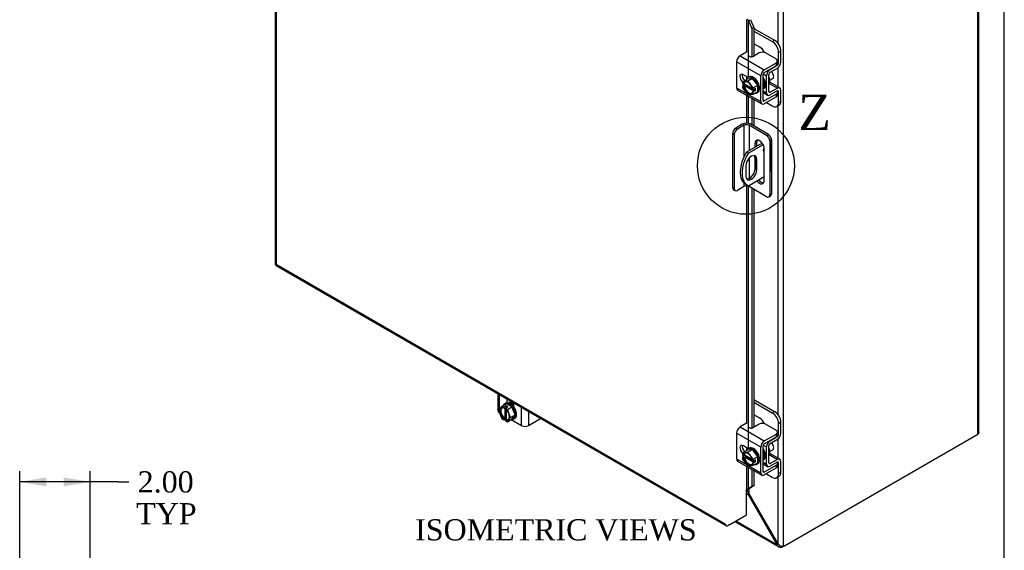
# Model space of a CAD drawing. Header units: inches. Extents: x 0 to 120, y -1 to 80.
# Tile 63 of 64: x 92 to 120, y 51 to 66. Entities that reach past the tile are written whole.
import ezdxf
from ezdxf.enums import TextEntityAlignment as Align
from ezdxf.lldxf.tags import DXFTag

# ---------------------------------------------------------------- set-up
doc = ezdxf.new("R2010")
doc.units = ezdxf.units.IN
doc.header["$MEASUREMENT"] = 0
for name, color, linetype in [('COM51496-1', 7, 'Continuous'), ('COM51496-2', 7, 'Continuous'), ('COM51497', 7, 'Continuous'), ('COM51498', 7, 'Continuous'), ('COM55380', 7, 'Continuous'), ('COM55430', 7, 'Continuous'), ('Default', 7, 'Continuous'), ('SCC19011', 7, 'Continuous'), ('SPR20280', 7, 'Continuous'), ('WAF25367', 7, 'Continuous')]:
    doc.layers.add(name, color=color, linetype=linetype)
doc.styles.add('SEACAD_Times_New_Roman', font='times.ttf')
tags = doc.linetypes.add('CENTER2', pattern=[1.125, 0.75, -0.125, 0.125, -0.125]).pattern_tags.tags
tags[10:11] = [DXFTag(74, 4), DXFTag(75, 0), DXFTag(340, '0'), DXFTag(46, 0.0), DXFTag(50, 0.0), DXFTag(44, 0.0), DXFTag(45, 0.0)]
tags[8:9] = [DXFTag(74, 4), DXFTag(75, 0), DXFTag(340, '0'), DXFTag(46, 0.0), DXFTag(50, 0.0), DXFTag(44, 0.0), DXFTag(45, 0.0)]
tags[6:7] = [DXFTag(74, 4), DXFTag(75, 0), DXFTag(340, '0'), DXFTag(46, 0.0), DXFTag(50, 0.0), DXFTag(44, 0.0), DXFTag(45, 0.0)]
tags[4:5] = [DXFTag(74, 4), DXFTag(75, 0), DXFTag(340, '0'), DXFTag(46, 0.0), DXFTag(50, 0.0), DXFTag(44, 0.0), DXFTag(45, 0.0)]
doc.dimstyles.new('HAMMOND_(STH_-_120x80)', dxfattribs={"dimtxt": 0.6, "dimasz": 0.75, "dimexe": 0.3, "dimexo": 0.3, "dimgap": 0.15, "dimtad": 0, "dimtih": 1, "dimtoh": 1, "dimzin": 0, "dimdsep": 46, "dimtxsty": 'SEACAD_Times_New_Roman', "dimblk1": '_SE_FILLED', "dimblk2": '_SE_FILLED', "dimsah": 1, "dimcen": 0.3, "dimadec": 0, "dimazin": 0, "dimtfac": 0.8, "dimtofl": 0, "dimtmove": 1, "dimatfit": 3, "dimfxl": 1, "dimtolj": 1, "dimtzin": 0, "dimarcsym": 0})

# ---------------------------------------------------------------- blocks, each defined once
blk = doc.blocks.new('SE')
at = {"layer": 'COM51496-1', "color": 7, "linetype": 'Continuous'}
for p, q in [((112.885, 62.93), (112.439, 62.673)), ((112.912, 62.887), (112.49, 62.644)), ((113.15, 62.132), (113.15, 63.05)), ((112.49, 62.644), (112.439, 62.673)), ((112.421, 62.292), (112.421, 61.996)), ((112.731, 62.471), (112.68, 62.5)), ((112.68, 62.5), (112.68, 62.204)), ((112.731, 62.175), (112.731, 62.471)), ((112.49, 61.725), (112.943, 61.986)), ((112.731, 62.175), (112.68, 62.204)), ((112.415, 61.767), (112.466, 61.737))]:
    blk.add_line(p, q, dxfattribs=at)
for centre, major_axis, start_param, end_param in [((113.042, 63.05), (-0.108, 0), 2.894185, 3.640127), ((112.951, 62.757), (0.0312, 0.0541), 1.030053, 3.733373), ((112.9, 62.786), (0.0312, 0.0541), 4.093609, 5.131907), ((112.79, 62.416), (0.375, 0.65), 1.508132, 3.141593), ((112.841, 62.387), (0.375, 0.65), 1.508132, 3.204257), ((112.576, 62.382), (-0.109, -0.189), 2.356194, 5.497787), ((112.525, 62.411), (-0.109, -0.189), 2.356194, 2.906699), ((112.576, 62.086), (0.109, 0.189), 2.356194, 5.497787), ((112.525, 62.115), (0.109, 0.189), 3.376486, 5.497787), ((113.042, 62.132), (-0.108, 0), 2.904836, 3.141593)]:
    blk.add_ellipse(centre, major_axis=major_axis, ratio=0.57735, start_param=start_param, end_param=end_param, dxfattribs=at)
at = {"layer": 'COM51496-2', "color": 7, "linetype": 'Continuous'}
for p, q in [((112.316, 63.466), (112.131, 63.359)), ((112.131, 63.359), (112.18, 63.33)), ((112.366, 63.437), (112.18, 63.33)), ((112.366, 63.437), (112.366, 62.538)), ((112.514, 63.437), (112.514, 62.716)), ((113.009, 63.151), (112.514, 63.437)), ((113.058, 63.18), (112.563, 63.466)), ((112.042, 63.206), (112.042, 61.675)), ((112.092, 63.177), (112.042, 63.206)), ((112.092, 63.177), (112.092, 61.646)), ((113.009, 63.151), (113.058, 63.18)), ((112.678, 62.924), (112.727, 62.953)), ((112.678, 62.924), (112.678, 62.811)), ((112.727, 62.839), (112.727, 62.953)), ((113.147, 63.027), (113.097, 62.998)), ((113.097, 62.998), (113.097, 61.467)), ((113.147, 63.027), (113.147, 61.496)), ((112.514, 62.51), (112.514, 61.931)), ((112.678, 62.528), (112.678, 62.175)), ((112.943, 61.873), (112.943, 62.771)), ((112.042, 61.675), (112.092, 61.646)), ((112.366, 61.702), (112.18, 61.595)), ((112.366, 61.804), (112.366, 61.702)), ((112.514, 61.739), (112.514, 61.702)), ((113.009, 61.416), (112.514, 61.702)), ((112.068, 61.617), (112.118, 61.589)), ((113.071, 61.41), (113.121, 61.439)), ((113.097, 61.467), (113.147, 61.496))]:
    blk.add_line(p, q, dxfattribs=at)
for centre, major_axis, start_param, end_param in [((112.131, 63.257), (-0.063, -0.108), 3.926991, 5.497787), ((112.44, 63.394), (-0.175, 0), 3.926991, 5.497787), ((112.44, 63.394), (-0.105, 0), 3.926991, 5.497787), ((112.18, 63.228), (0.063, 0.108), 0.785398, 2.356194), ((113.009, 63.049), (0.063, -0.108), 0.785398, 2.356194), ((113.058, 63.078), (-0.062, 0.108), 3.926991, 5.497787), ((112.81, 62.848), (0.094, -0.162), 0.785398, 3.926991), ((112.86, 62.876), (0.094, -0.162), 3.408746, 3.926991), ((112.131, 61.726), (0.063, 0.108), 2.356194, 3.141593), ((112.44, 61.659), (0.105, 0), 0.785398, 2.356194), ((112.81, 61.949), (-0.094, 0.162), 1.754737, 3.926991), ((112.86, 61.978), (-0.094, 0.162), 1.754737, 2.87444), ((112.18, 61.697), (0.062, 0.108), 2.356194, 3.926991), ((113.009, 61.518), (-0.062, 0.108), 2.356194, 3.926991), ((113.058, 61.547), (-0.063, 0.108), 3.141593, 3.926991)]:
    blk.add_ellipse(centre, major_axis=major_axis, ratio=0.57735, start_param=start_param, end_param=end_param, dxfattribs=at)
at = {"layer": 'COM51497', "color": 7, "linetype": 'Continuous'}
for p, q in [((112.437, 65.51), (112.257, 65.406)), ((112.257, 65.406), (112.943, 65.01)), ((112.799, 65.487), (112.615, 65.381)), ((113.284, 65.309), (112.975, 65.487)), ((112.841, 64.835), (112.156, 65.231)), ((112.156, 65.231), (112.156, 64.503)), ((112.943, 65.01), (113.284, 65.207)), ((112.943, 64.932), (113.284, 65.129)), ((113.284, 65.129), (113.284, 65.207)), ((113.32, 65.18), (113.32, 65.258)), ((112.486, 64.79), (112.35, 64.869)), ((112.841, 64.107), (112.841, 64.835)), ((112.909, 64.146), (112.909, 64.874)), ((112.156, 64.503), (112.453, 64.331)), ((112.185, 64.437), (112.871, 64.041)), ((112.502, 64.303), (112.841, 64.107)), ((113.284, 64.323), (112.943, 64.126)), ((113.284, 64.245), (112.943, 64.048)), ((113.284, 64.245), (113.284, 64.323)), ((113.32, 64.296), (113.32, 64.374)), ((112.943, 64.126), (112.909, 64.146)), ((105.386, 55.841), (105.386, 55.356)), ((105.428, 55.816), (105.428, 55.377)), ((105.643, 55.692), (105.643, 55.578)), ((105.711, 55.653), (105.711, 55.63)), ((105.711, 55.593), (105.711, 55.571)), ((105.842, 55.463), (105.842, 55.577)), ((105.428, 55.321), (105.428, 55.298)), ((105.428, 55.298), (105.44, 55.291)), ((106.058, 54.934), (106.058, 55.452)), ((106.26, 55.336), (106.26, 54.934)), ((105.767, 55.102), (106.058, 54.934)), ((106.26, 54.934), (106.601, 55.131)), ((112.437, 54.997), (112.257, 54.893)), ((112.799, 54.974), (112.615, 54.868)), ((113.284, 54.796), (112.975, 54.974)), ((112.841, 54.322), (112.156, 54.718)), ((112.156, 54.718), (112.156, 53.99)), ((112.257, 54.893), (112.943, 54.497)), ((112.943, 54.497), (113.284, 54.694)), ((113.284, 54.616), (113.284, 54.694)), ((113.32, 54.667), (113.32, 54.745)), ((112.943, 54.419), (113.284, 54.616)), ((112.486, 54.277), (112.35, 54.356)), ((112.841, 53.594), (112.841, 54.322)), ((112.909, 53.632), (112.909, 54.36)), ((112.156, 53.99), (112.453, 53.818)), ((112.185, 53.924), (112.871, 53.528)), ((113.32, 53.783), (113.32, 53.861)), ((112.502, 53.79), (112.841, 53.594)), ((112.943, 53.613), (112.909, 53.632)), ((113.284, 53.81), (112.943, 53.613)), ((113.284, 53.732), (112.943, 53.535)), ((113.284, 53.732), (113.284, 53.81))]:
    blk.add_line(p, q, dxfattribs=at)
for centre, major_axis, start_param, end_param in [((112.257, 65.289), (-0.072, -0.124), 3.926991, 5.497787), ((112.573, 65.406), (0.06, 0), 2.929457, 5.497787), ((112.887, 65.436), (0.125, 0), 0.785398, 2.356194), ((113.195, 65.258), (-0.125, 0), 2.356194, 3.926991), ((113.195, 65.18), (-0.125, 0), 2.356194, 3.141593), ((112.35, 64.755), (0.07, -0.122), 2.356194, 5.249698), ((112.417, 64.794), (0.07, -0.122), 3.6401, 5.141192), ((112.943, 64.893), (0.072, 0.124), 0.785398, 2.356194), ((112.943, 64.893), (0.024, 0.0416), 0.785398, 2.356194), ((112.257, 64.561), (0.072, 0.124), 2.356194, 3.141593), ((113.195, 64.374), (-0.125, 0), 2.356194, 3.625446), ((113.195, 64.296), (-0.125, 0), 2.356194, 3.141593), ((112.943, 64.165), (0.072, 0.124), 2.356194, 3.926991), ((112.943, 64.165), (0.024, 0.0416), 2.356194, 3.926991), ((105.529, 55.356), (0.143, 0), 3.141593, 3.926991), ((106.601, 55.233), (-0.062, -0.108), 0.785398, 0.860751), ((112.887, 54.923), (0.125, 0), 0.785398, 2.356194), ((106.159, 54.992), (0.143, 0), 3.926991, 5.497787), ((112.257, 54.776), (-0.071, -0.124), 3.926991, 5.497787), ((112.573, 54.892), (0.06, 0), 2.929457, 5.497787), ((113.195, 54.745), (-0.125, 0), 2.356194, 3.926991), ((112.943, 54.38), (0.072, 0.124), 0.785398, 2.356194), ((112.943, 54.38), (0.024, 0.0416), 0.785398, 2.356194), ((113.195, 54.667), (-0.125, 0), 2.356194, 3.141593), ((112.35, 54.242), (0.07, -0.122), 2.356194, 5.249698), ((112.417, 54.28), (0.07, -0.122), 3.6401, 5.141192), ((112.257, 54.048), (0.071, 0.124), 2.356194, 3.141593), ((113.195, 53.861), (-0.125, 0), 2.356194, 3.625446), ((112.943, 53.652), (0.071, 0.124), 2.356194, 3.926991), ((112.943, 53.652), (0.024, 0.0416), 2.356194, 3.926991), ((113.195, 53.783), (-0.125, 0), 2.356194, 3.141593)]:
    blk.add_ellipse(centre, major_axis=major_axis, ratio=0.57735, start_param=start_param, end_param=end_param, dxfattribs=at)
at = {"layer": 'COM51498', "color": 7, "linetype": 'Continuous'}
for p, q in [((112.649, 66.183), (113.235, 65.845)), ((112.649, 66.105), (113.168, 65.806)), ((112.814, 65.653), (112.649, 65.749)), ((113.168, 65.806), (113.235, 65.845)), ((113.412, 65.538), (113.345, 65.5)), ((113.345, 65.196), (113.345, 65.5)), ((113.412, 65.234), (113.412, 65.538)), ((113.096, 65.021), (113.107, 65.015)), ((113.107, 65.015), (113.311, 65.137)), ((113.108, 64.938), (113.312, 65.06)), ((113.302, 65.143), (113.311, 65.137)), ((113.32, 65.21), (113.345, 65.196)), ((112.913, 64.895), (113.007, 64.841)), ((113.007, 64.356), (113.007, 64.841)), ((113.074, 64.395), (113.074, 64.88)), ((113.079, 64.623), (113.312, 64.489)), ((113.382, 64.495), (113.098, 64.659)), ((113.312, 64.489), (113.108, 64.375)), ((112.909, 64.413), (113.007, 64.356)), ((112.909, 64.364), (113.037, 64.29)), ((113.074, 64.394), (113.108, 64.375)), ((113.311, 64.411), (113.107, 64.297)), ((113.311, 64.41), (113.345, 64.391)), ((113.345, 64.087), (113.345, 64.391)), ((113.412, 64.125), (113.412, 64.429)), ((113, 64.082), (113.168, 63.985)), ((113.293, 63.972), (113.36, 64.011)), ((113.345, 64.087), (113.412, 64.125)), ((105.726, 55.644), (105.726, 55.635)), ((112.649, 55.67), (113.235, 55.331)), ((112.649, 55.592), (113.168, 55.293)), ((113.168, 55.293), (113.235, 55.331)), ((112.814, 55.14), (112.649, 55.235)), ((113.412, 55.025), (113.345, 54.986)), ((113.345, 54.682), (113.345, 54.986)), ((113.412, 54.721), (113.412, 55.025)), ((113.32, 54.696), (113.345, 54.682)), ((113.096, 54.508), (113.107, 54.502)), ((113.107, 54.502), (113.311, 54.624)), ((113.108, 54.425), (113.312, 54.547)), ((113.302, 54.629), (113.311, 54.624)), ((112.913, 54.382), (113.007, 54.328)), ((113.007, 53.843), (113.007, 54.328)), ((113.074, 53.881), (113.074, 54.366)), ((113.382, 53.982), (113.098, 54.146)), ((112.909, 53.9), (113.007, 53.843)), ((113.074, 53.881), (113.108, 53.862)), ((113.079, 54.11), (113.312, 53.976)), ((113.311, 53.897), (113.107, 53.783)), ((113.312, 53.976), (113.108, 53.862)), ((113.311, 53.897), (113.345, 53.877)), ((113.345, 53.573), (113.345, 53.877)), ((113.412, 53.612), (113.412, 53.916)), ((112.909, 53.851), (113.037, 53.777)), ((113.345, 53.573), (113.412, 53.612)), ((113, 53.568), (113.168, 53.471)), ((113.293, 53.459), (113.36, 53.498))]:
    blk.add_line(p, q, dxfattribs=at)
for centre, major_axis, start_param, end_param in [((112.814, 65.449), (0.125, -0.217), 1.463912, 2.356194), ((113.168, 65.602), (0.125, -0.217), 0.785398, 2.356194), ((113.235, 65.64), (-0.125, 0.217), 3.926991, 5.497787), ((113.311, 65.176), (-0.024, -0.0416), 0.802851, 2.356194), ((113.311, 65.176), (-0.072, -0.124), 0.802851, 2.356194), ((113.108, 64.899), (-0.071, -0.124), 3.944444, 5.497787), ((113.108, 64.899), (-0.024, -0.0416), 3.944444, 5.497787), ((112.965, 64.778), (0.097, -0.169), 0.133398, 1.437398), ((113.311, 64.371), (-0.072, -0.124), 2.356194, 3.909538), ((113.108, 64.414), (0.072, 0.124), 2.356194, 3.909538), ((113.108, 64.414), (0.024, 0.0416), 2.356194, 3.909538), ((113.311, 64.371), (-0.024, -0.0416), 2.356194, 3.909538), ((113.168, 64.189), (-0.125, 0.217), 2.356194, 3.926991), ((113.235, 64.227), (-0.125, 0.217), 3.141593, 3.926991), ((113.168, 55.088), (0.125, -0.217), 0.785398, 2.356194), ((113.235, 55.127), (-0.125, 0.217), 3.926991, 5.497787), ((112.814, 54.936), (0.125, -0.217), 1.463912, 2.356194), ((113.311, 54.663), (-0.072, -0.124), 0.802851, 2.356194), ((113.108, 54.386), (-0.072, -0.124), 3.944444, 5.497787), ((113.108, 54.386), (-0.024, -0.0416), 3.944444, 5.497787), ((113.311, 54.663), (-0.024, -0.0416), 0.802851, 2.356194), ((112.965, 54.265), (0.097, -0.169), 0.133398, 1.437398), ((113.108, 53.901), (0.024, 0.0416), 2.356194, 3.909538), ((113.311, 53.858), (-0.024, -0.0416), 2.356194, 3.909538), ((113.311, 53.858), (-0.071, -0.124), 2.356194, 3.909538), ((113.108, 53.901), (0.072, 0.124), 2.356194, 3.909538), ((113.235, 53.714), (-0.125, 0.217), 3.141593, 3.926991), ((113.168, 53.675), (-0.125, 0.217), 2.356194, 3.926991)]:
    blk.add_ellipse(centre, major_axis=major_axis, ratio=0.57735, start_param=start_param, end_param=end_param, dxfattribs=at)
at = {"layer": 'COM55380', "color": 7, "linetype": 'Continuous'}
for p, q in [((118.992, 54.691), (118.992, 70.903)), ((119.024, 54.751), (119.024, 70.931)), ((113.335, 65.75), (113.335, 67.658)), ((113.488, 51.518), (113.488, 67.721)), ((113.335, 64.522), (113.335, 65.077)), ((113.335, 55.237), (113.335, 63.997)), ((113.335, 54.009), (113.335, 54.564)), ((113.512, 51.527), (118.992, 54.691)), ((113.335, 51.581), (113.335, 53.484)), ((112.465, 53.065), (112.436, 53.048)), ((112.465, 53.065), (112.465, 53.124)), ((112.516, 53.001), (112.516, 53.154)), ((112.436, 53.008), (112.482, 52.981)), ((112.482, 52.981), (112.516, 53.001)), ((112.482, 52.981), (113.302, 51.562)), ((113.335, 51.581), (112.516, 53.001)), ((112.108, 52.214), (113.357, 51.494)), ((112.14, 52.233), (113.302, 51.562)), ((113.302, 51.562), (113.335, 51.581)), ((113.393, 51.535), (113.371, 51.487)), ((113.433, 51.518), (113.433, 51.486)), ((113.512, 51.527), (113.461, 51.497)), ((113.461, 51.514), (113.461, 51.497))]:
    blk.add_line(p, q, dxfattribs=at)
for centre, radius, start, end in [((112.296, 52.902), 0.241, 24.2197, 43.5426), ((112.377, 52.902), 0.132, 36.9733, 59.9542), ((113.419, 51.6), 0.123, 198.129, 246.8242), ((113.497, 51.723), 0.215, 221.2767, 250.9886), ((113.403, 51.562), 0.0821, 246.8927, 291.6499), ((113.46, 51.606), 0.0929, 249.3074, 287.7273)]:
    blk.add_arc(centre, radius, start, end, dxfattribs=at)
for centre, major_axis, start_param, end_param in [((118.916, 54.735), (0.108, 0), 5.497787, 5.796063), ((112.49, 53.05), (-0.036, 0), -0.992536, -0.785398), ((113.39, 51.538), (0.1, 0), 5.157016, 5.497787), ((113.512, 51.609), (-0.05, -0.0866), 0.444627, 0.785398)]:
    blk.add_ellipse(centre, major_axis=major_axis, ratio=0.57735, start_param=start_param, end_param=end_param, dxfattribs=at)
blk.add_open_spline([(119.024, 54.752), (119.024, 54.752), (119.024, 54.751), (119.024, 54.745), (119.022, 54.739), (119.019, 54.727), (119.017, 54.723), (119.014, 54.715), (119.013, 54.711), (119.011, 54.706)], degree=3, knots=[0.486229, 0.486229, 0.486229, 0.486229, 0.5, 0.5, 0.75, 0.75, 0.875, 0.875, 1, 1, 1, 1], dxfattribs=at)
at = {"layer": 'COM55430', "color": 7, "linetype": 'Continuous'}
for p, q in [((99.077, 74.262), (99.077, 59.516)), ((99.109, 74.189), (99.109, 59.501)), ((112.436, 66.436), (112.436, 65.509)), ((112.491, 66.404), (112.55, 66.428)), ((112.55, 66.428), (112.649, 66.205)), ((112.491, 66.404), (112.59, 66.181)), ((112.491, 64.793), (112.491, 66.404)), ((112.649, 66.205), (112.59, 66.181)), ((112.59, 66.181), (112.59, 65.372)), ((112.649, 66.205), (112.649, 65.401)), ((112.436, 64.82), (112.436, 64.737)), ((112.436, 64.293), (112.436, 63.495)), ((112.491, 63.491), (112.491, 64.261)), ((112.59, 64.204), (112.59, 63.45)), ((112.649, 64.17), (112.649, 63.416)), ((112.436, 61.72), (112.436, 54.996)), ((112.491, 54.28), (112.491, 61.712)), ((112.59, 61.658), (112.59, 54.859)), ((112.649, 61.624), (112.649, 54.887)), ((99.106, 59.466), (111.865, 52.1)), ((99.109, 59.501), (111.817, 52.164)), ((112.436, 54.306), (112.436, 54.224)), ((112.436, 53.779), (112.436, 53.118)), ((112.491, 53.144), (112.491, 53.748)), ((112.59, 53.69), (112.59, 53.204)), ((112.649, 53.656), (112.649, 53.227)), ((112.436, 52.404), (112.436, 53.118)), ((112.59, 53.204), (112.491, 53.144)), ((112.491, 53.144), (112.55, 53.168)), ((112.649, 53.227), (112.55, 53.168)), ((112.649, 53.227), (112.59, 53.204)), ((111.97, 52.135), (112.436, 52.404)), ((111.847, 52.122), (111.847, 52.122)), ((111.97, 52.135), (111.919, 52.105))]:
    blk.add_line(p, q, dxfattribs=at)
for centre, radius, start, end in [((112.386, 66.359), 0.114, 23.2734, 46.5882), ((112.738, 52.794), 0.429, 125.2045, 129.639), ((112.535, 53.068), 0.088, 117.4412, 127.5015)]:
    blk.add_arc(centre, radius, start, end, dxfattribs=at)
for centre, major_axis, ratio, start_param, end_param in [((99.185, 59.516), (0.108, 0), 0.57735, 3.141593, 3.587154), ((99.185, 59.545), (-0.108, -0.062), 0.000948, 0.445015, 0.784852), ((99.185, 59.545), (-0.108, -0.062), 0.000948, -0.784852, -0.445015), ((99.16, 59.56), (0.054, 0.0935), 0.57735, 2.696031, 3.141593), ((112.461, 53.103), (-0.036, 0), 0.57735, 4.625123, 5.497787), ((111.894, 52.208), (0.076, -0.132), 0.577982, 4.712938, 5.052774), ((111.919, 52.193), (0.054, 0.0935), 0.57735, 2.696031, 3.926991)]:
    blk.add_ellipse(centre, major_axis=major_axis, ratio=ratio, start_param=start_param, end_param=end_param, dxfattribs=at)
at = {"layer": 'SCC19011', "color": 7, "linetype": 'Continuous'}
for p, q in [((112.325, 64.673), (112.453, 64.747)), ((112.605, 64.767), (112.453, 64.747)), ((112.477, 64.693), (112.605, 64.767)), ((112.757, 64.572), (112.605, 64.767)), ((113.102, 64.716), (113.184, 64.764)), ((112.477, 64.693), (112.325, 64.673)), ((112.325, 64.673), (112.325, 64.612)), ((112.34, 64.604), (112.325, 64.612)), ((112.392, 64.595), (112.325, 64.557)), ((112.325, 64.557), (112.325, 64.495)), ((112.325, 64.557), (112.34, 64.548)), ((112.325, 64.495), (112.477, 64.3)), ((112.375, 64.616), (112.354, 64.604)), ((112.354, 64.548), (112.375, 64.56)), ((112.609, 64.481), (112.375, 64.616)), ((112.375, 64.56), (112.636, 64.41)), ((112.392, 64.606), (112.392, 64.595)), ((112.392, 64.595), (112.612, 64.469)), ((112.629, 64.498), (112.477, 64.693)), ((112.629, 64.498), (112.757, 64.572)), ((112.629, 64.436), (112.629, 64.498)), ((112.696, 64.475), (112.629, 64.436)), ((112.696, 64.42), (112.696, 64.475)), ((112.757, 64.394), (112.757, 64.572)), ((112.477, 64.3), (112.629, 64.32)), ((112.629, 64.436), (112.615, 64.445)), ((112.636, 64.41), (112.615, 64.398)), ((112.615, 64.389), (112.629, 64.381)), ((112.696, 64.42), (112.629, 64.381)), ((112.629, 64.32), (112.757, 64.394)), ((112.629, 64.32), (112.629, 64.381)), ((112.648, 64.448), (112.696, 64.42)), ((105.506, 55.479), (105.634, 55.553)), ((105.788, 55.464), (105.634, 55.553)), ((105.842, 55.55), (105.791, 55.52)), ((105.506, 55.479), (105.413, 55.358)), ((105.413, 55.358), (105.506, 55.128)), ((105.559, 55.449), (105.506, 55.479)), ((105.626, 55.488), (105.559, 55.449)), ((105.559, 55.449), (105.559, 55.432)), ((105.566, 55.428), (105.587, 55.44)), ((105.587, 55.44), (105.587, 55.139)), ((105.674, 55.46), (105.607, 55.421)), ((105.66, 55.391), (105.607, 55.421)), ((105.607, 55.404), (105.607, 55.421)), ((105.674, 55.46), (105.626, 55.488)), ((105.626, 55.488), (105.626, 55.432)), ((105.626, 55.39), (105.626, 55.137)), ((105.635, 55.111), (105.635, 55.381)), ((105.66, 55.391), (105.788, 55.464)), ((105.753, 55.161), (105.66, 55.391)), ((105.881, 55.235), (105.788, 55.464)), ((105.506, 55.128), (105.559, 55.098)), ((105.626, 55.137), (105.559, 55.098)), ((105.559, 55.115), (105.559, 55.098)), ((105.587, 55.139), (105.566, 55.127)), ((105.607, 55.07), (105.607, 55.087)), ((105.607, 55.07), (105.66, 55.039)), ((105.614, 55.099), (105.635, 55.111)), ((105.626, 55.137), (105.635, 55.131)), ((105.66, 55.039), (105.753, 55.161)), ((105.66, 55.039), (105.788, 55.113)), ((105.753, 55.161), (105.881, 55.235)), ((105.788, 55.113), (105.881, 55.235)), ((112.325, 54.16), (112.453, 54.234)), ((112.477, 54.18), (112.325, 54.16)), ((112.325, 54.16), (112.325, 54.099)), ((112.605, 54.254), (112.453, 54.234)), ((112.477, 54.18), (112.605, 54.254)), ((112.629, 53.984), (112.477, 54.18)), ((112.757, 54.058), (112.605, 54.254)), ((113.102, 54.203), (113.184, 54.25)), ((112.34, 54.09), (112.325, 54.099)), ((112.392, 54.082), (112.325, 54.043)), ((112.325, 54.043), (112.325, 53.982)), ((112.325, 54.043), (112.34, 54.035)), ((112.325, 53.982), (112.477, 53.787)), ((112.375, 54.103), (112.354, 54.09)), ((112.354, 54.035), (112.375, 54.047)), ((112.609, 53.968), (112.375, 54.103)), ((112.375, 54.047), (112.636, 53.897)), ((112.392, 54.093), (112.392, 54.082)), ((112.392, 54.082), (112.612, 53.955)), ((112.629, 53.923), (112.615, 53.932)), ((112.636, 53.897), (112.615, 53.884)), ((112.615, 53.876), (112.629, 53.868)), ((112.629, 53.984), (112.757, 54.058)), ((112.629, 53.923), (112.629, 53.984)), ((112.696, 53.962), (112.629, 53.923)), ((112.696, 53.907), (112.629, 53.868)), ((112.629, 53.807), (112.757, 53.881)), ((112.629, 53.807), (112.629, 53.868)), ((112.648, 53.934), (112.696, 53.907)), ((112.696, 53.907), (112.696, 53.962)), ((112.757, 53.881), (112.757, 54.058)), ((112.477, 53.787), (112.629, 53.807))]:
    blk.add_line(p, q, dxfattribs=at)
for centre, start, end in [((112.347, 64.618), 242.8525, 296.623), ((112.347, 64.562), 242.8527, 296.6228), ((105.575, 55.114), 123.377, 177.1475), ((105.623, 55.086), 123.3772, 177.1473), ((112.347, 54.105), 242.8525, 296.623), ((112.347, 54.049), 242.8527, 296.6228)]:
    blk.add_arc(centre, 0.0158, start, end, dxfattribs=at)
for centre, major_axis, start_param, end_param in [((113.123, 64.869), (0.061, -0.106), 0, 2.159159), ((112.477, 64.497), (0.099, -0.171), 0.958412, 3.753977), ((112.477, 64.497), (-0.099, 0.171), 0.958412, 3.753977), ((112.484, 64.501), (0.094, -0.162), 0.96774, 3.744649), ((112.484, 64.501), (-0.094, 0.162), 0.96774, 3.694684), ((112.506, 64.513), (0.094, -0.162), 3.254972, 3.744649), ((112.506, 64.513), (-0.094, 0.162), 0.96774, 3.028213), ((105.583, 55.259), (0.099, -0.171), 2.529208, 5.324773), ((105.59, 55.264), (0.094, -0.162), 2.587655, 5.315445), ((105.611, 55.276), (0.094, -0.162), 3.254972, 5.315445), ((105.583, 55.259), (-0.099, 0.171), 2.529208, 5.324773), ((105.59, 55.264), (-0.094, 0.162), 2.538537, 5.315445), ((105.611, 55.276), (-0.094, 0.162), 2.538537, 3.028213), ((113.123, 54.356), (0.061, -0.106), 0, 2.159159), ((112.477, 53.983), (0.099, -0.171), 0.958412, 3.753977), ((112.484, 53.987), (0.094, -0.162), 0.96774, 3.744649), ((112.506, 54), (0.094, -0.162), 3.254972, 3.744649), ((112.477, 53.983), (-0.099, 0.171), 0.958412, 3.753977), ((112.484, 53.987), (-0.094, 0.162), 0.96774, 3.694684), ((112.506, 54), (-0.094, 0.162), 0.96774, 3.028213)]:
    blk.add_ellipse(centre, major_axis=major_axis, ratio=0.57735, start_param=start_param, end_param=end_param, dxfattribs=at)
for points, knots in [([(112.615, 64.445), (112.613, 64.446), (112.612, 64.447), (112.612, 64.45), (112.612, 64.451), (112.613, 64.452)], [0, 0, 0, 0, 0.5, 0.5, 0.7956866, 0.7956866, 0.7956866, 0.7956866]), ([(112.615, 64.398), (112.613, 64.396), (112.612, 64.395), (112.612, 64.392), (112.613, 64.39), (112.615, 64.389)], [0, 0, 0, 0, 0.5, 0.5, 1, 1, 1, 1]), ([(105.559, 55.432), (105.559, 55.43), (105.56, 55.428), (105.562, 55.427), (105.564, 55.427), (105.566, 55.428)], [0, 0, 0, 0, 0.5, 0.5, 1, 1, 1, 1]), ([(105.612, 55.399), (105.611, 55.399), (105.61, 55.399), (105.608, 55.401), (105.607, 55.402), (105.607, 55.404)], [0.1977357, 0.1977357, 0.1977357, 0.1977357, 0.5, 0.5, 1, 1, 1, 1]), ([(112.615, 53.932), (112.613, 53.933), (112.612, 53.934), (112.612, 53.937), (112.612, 53.938), (112.613, 53.938)], [0, 0, 0, 0, 0.5, 0.5, 0.7956866, 0.7956866, 0.7956866, 0.7956866]), ([(112.615, 53.884), (112.613, 53.883), (112.612, 53.882), (112.612, 53.879), (112.613, 53.877), (112.615, 53.876)], [0, 0, 0, 0, 0.5, 0.5, 1, 1, 1, 1])]:
    blk.add_open_spline(points, degree=3, knots=knots, dxfattribs=at)
at = {"layer": 'SPR20280', "color": 7, "linetype": 'Continuous'}
for points, knots in [([(112.927, 64.479), (112.927, 64.479), (112.941, 64.486), (112.968, 64.511), (112.987, 64.572), (112.978, 64.655), (112.948, 64.731), (112.921, 64.773), (112.909, 64.788)], [0.48661011, 0.48661011, 0.48661011, 0.48661011, 0.4867994, 0.49540495, 0.50699867, 0.51872295, 0.52972762, 0.53660319, 0.53660319, 0.53660319, 0.53660319]), ([(112.91, 64.461), (112.914, 64.464), (112.931, 64.479), (112.951, 64.52), (112.955, 64.591), (112.938, 64.661), (112.917, 64.705), (112.909, 64.72)], [0.67102093, 0.67102093, 0.67102093, 0.67102093, 0.67385385, 0.68421454, 0.69453956, 0.70600152, 0.71210764, 0.71210764, 0.71210764, 0.71210764]), ([(105.706, 55.592), (105.728, 55.6), (105.763, 55.608), (105.817, 55.583), (105.84, 55.566), (105.842, 55.565)], [0, 0, 0, 0, 0.01583031, 0.02817885, 0.02915302, 0.02915302, 0.02915302, 0.02915302]), ([(105.74, 55.637), (105.739, 55.637), (105.729, 55.636), (105.719, 55.634), (105.71, 55.631)], [0.990403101, 0.990403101, 0.990403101, 0.990403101, 0.991050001, 0.995980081, 0.995980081, 0.995980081, 0.995980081]), ([(105.711, 55.565), (105.714, 55.572), (105.724, 55.59), (105.746, 55.609), (105.767, 55.614), (105.778, 55.615)], [0.18023065, 0.18023065, 0.18023065, 0.18023065, 0.18511242, 0.19415073, 0.20157006, 0.20157006, 0.20157006, 0.20157006]), ([(105.744, 55.555), (105.747, 55.567), (105.755, 55.592), (105.769, 55.608), (105.778, 55.615)], [0.36192812, 0.36192812, 0.36192812, 0.36192812, 0.36883539, 0.37755967, 0.37755967, 0.37755967, 0.37755967]), ([(105.782, 55.527), (105.782, 55.53), (105.781, 55.557), (105.786, 55.582), (105.794, 55.599), (105.794, 55.6)], [0.53478795, 0.53478795, 0.53478795, 0.53478795, 0.53658832, 0.54780669, 0.548557, 0.548557, 0.548557, 0.548557]), ([(112.927, 53.966), (112.927, 53.966), (112.941, 53.973), (112.968, 53.998), (112.987, 54.059), (112.978, 54.142), (112.948, 54.217), (112.921, 54.259), (112.909, 54.275)], [0.48661011, 0.48661011, 0.48661011, 0.48661011, 0.4867994, 0.49540495, 0.50699867, 0.51872295, 0.52972762, 0.53660319, 0.53660319, 0.53660319, 0.53660319]), ([(112.91, 53.948), (112.914, 53.951), (112.931, 53.966), (112.951, 54.007), (112.955, 54.078), (112.938, 54.148), (112.917, 54.192), (112.909, 54.207)], [0.67102093, 0.67102093, 0.67102093, 0.67102093, 0.67385385, 0.68421454, 0.69453956, 0.70600152, 0.71210764, 0.71210764, 0.71210764, 0.71210764])]:
    blk.add_open_spline(points, degree=3, knots=knots, dxfattribs=at)
blk.add_open_spline([(105.735, 55.64), (105.732, 55.638), (105.729, 55.637), (105.727, 55.635)], degree=3, dxfattribs=at)
at = {"layer": 'WAF25367', "color": 7, "linetype": 'Continuous'}
for p, q in [((112.512, 64.805), (112.48, 64.787)), ((112.73, 64.354), (112.762, 64.372)), ((105.618, 55.568), (105.586, 55.55)), ((105.836, 55.117), (105.868, 55.135)), ((112.512, 54.292), (112.48, 54.274)), ((112.73, 53.841), (112.762, 53.859))]:
    blk.add_line(p, q, dxfattribs=at)
for centre, start_param, end_param in [((112.605, 64.57), 0, 0.412589), ((112.605, 64.57), 2.729004, 6.283185), ((112.637, 64.589), 3.141593, 6.283185), ((105.711, 55.333), 0, 0.412589), ((105.711, 55.333), 2.729004, 6.283185), ((105.743, 55.352), 3.141593, 6.283185), ((112.605, 54.057), 0, 0.412589), ((112.605, 54.057), 2.729004, 6.283185), ((112.637, 54.076), 3.141593, 6.283185)]:
    blk.add_ellipse(centre, major_axis=(-0.125, 0.217), ratio=0.57735, start_param=start_param, end_param=end_param, dxfattribs=at)
blk = doc.blocks.new('DMBLK362')
at = {"layer": 'Default', "linetype": 'Continuous'}
for points in [[(92.59, 53.463), (91.84, 53.338), (92.59, 53.213)], [(93.09, 53.463), (93.09, 53.213), (93.84, 53.338)]]:
    blk.add_hatch(color=7, dxfattribs=at).paths.add_polyline_path(points)
at = {"layer": 'Default', "color": 7, "linetype": 'Continuous'}
for p, q in [((91.84, 50.5), (91.84, 53.638)), ((93.84, 49.49), (93.84, 53.638)), ((94.632, 53.338), (91.84, 53.338)), ((94.632, 53.338), (94.932, 53.338))]:
    blk.add_line(p, q, dxfattribs=at)
at = {"layer": 'Default', "color": 7, "linetype": 'Continuous', "style": 'SEACAD_Times_New_Roman'}
for s, p in [('2.00', (95.184, 53.638)), ('TYP', (95.142, 52.738))]:
    blk.add_text(s, height=0.6, dxfattribs=at).set_placement(p, align=Align.TOP_LEFT)
blk = doc.blocks.new('_SE_FILLED')
at = {"color": 0}
blk.add_line((0, 0), (-1, 0), dxfattribs=at)
blk.add_solid([(0, 0), (-1, -0.1665), (-1, 0.1665), (0, 0)], dxfattribs=at)
blk = doc.blocks.new('SE9')
at = {"color": 7, "linetype": 'Continuous', "style": 'SEACAD_Times_New_Roman'}
blk.add_text('Z', height=1, dxfattribs=at).set_placement((113.906, 64.302), align=Align.TOP_LEFT)
blk = doc.blocks.new('SE8')
at = {"layer": 'Default', "color": 7, "linetype": 'CENTER2'}
blk.add_circle((112.421, 62.292), 1.374, dxfattribs=at)
at = {"layer": 'Default'}
blk.add_blockref('SE9', (0, 0), dxfattribs=at)
blk = doc.blocks.new('BORDER')
at = {"layer": 'Default', "color": 7, "linetype": 'Continuous'}
blk.add_line((0, 0), (0, 27.86), dxfattribs=at)

msp = doc.modelspace()

# ---------------------------------------------------------------- block references
at = {"layer": 'Default', "color": 7, "xscale": 2.85, "yscale": 2.85, "zscale": 2.85}
msp.add_blockref('BORDER', (119.744, 0.233), dxfattribs=at)
at = {"layer": 'Default'}
for name in ['SE', 'SE8']:
    msp.add_blockref(name, (0, 0), dxfattribs=at)

# ---------------------------------------------------------------- texts
at = {"layer": 'Default', "color": 7, "linetype": 'Continuous', "style": 'SEACAD_Times_New_Roman'}
msp.add_text('ISOMETRIC VIEWS', height=0.6, dxfattribs=at).set_placement((103.046, 52.281), align=Align.TOP_LEFT)

# ---------------------------------------------------------------- dimensions: what is measured, and where the dimension line sits
at = {"layer": 'Default', "color": 7, "linetype": 'Continuous'}
dim = msp.add_linear_dim(base=(91.84, 53.338), p1=(93.84, 49.19), p2=(91.84, 48.075), text='\\A1;<>\\PTYP', dimstyle='HAMMOND_(STH_-_120x80)', dxfattribs=at)
dim.commit()
dim.dimension.update_dxf_attribs({"geometry": 'DMBLK362', "text_midpoint": (94.932, 53.338), "dimtype": 160})

doc.saveas('drawing.dxf')
